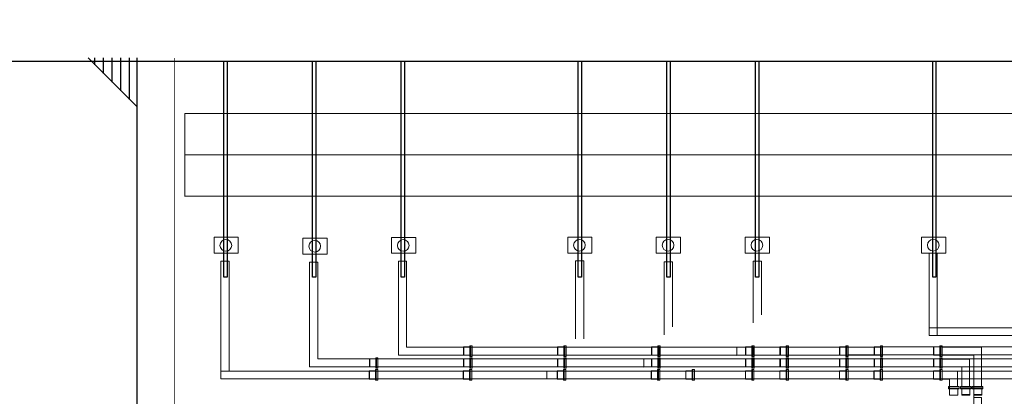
# Model space of a CAD drawing. Extents: x -7650383 to 4934791, y -137560 to 1826789.
# Tile 101 of 256: x 2052110 to 2096563, y 64814 to 81844. Entities that reach past the tile are written whole.
import ezdxf

# ---------------------------------------------------------------- set-up
doc = ezdxf.new("R2010")
doc.units = 0
doc.header["$LTSCALE"] = 800
doc.header["$MEASUREMENT"] = 0
doc.linetypes.add('CENTRE', pattern=[1.5, 0.75, -0.25, 0.25, -0.25])
doc.linetypes.add('CONTINOUS', pattern=[0])
doc.layers.get('0').update_dxf_attribs({"linetype": 'CONTINUOUS'})
doc.layers.add('KEY PLAN', color=251, linetype='CONTINUOUS')
doc.styles.add('RS', font='romans.shx')
doc.linetypes.add('FENCELINE2', pattern='A,0.25,-0.1,[132,ltypeshp.shx,S=0.1,R=0,X=-0.1,Y=0],-0.1,1', length=1.45)

# ---------------------------------------------------------------- blocks, each defined once
blk = doc.blocks.new('GIS_BLD1')
at = {"linetype": 'CONTINOUS', "lineweight": 15}
for p, q in [((3.953, 4.053), (5.736, 4.053)), ((5.736, 2.27), (5.736, 4.053)), ((3.953, 3.696), (5.379, 3.696)), ((5.379, 2.27), (5.379, 3.696)), ((3.953, 3.513), (5.196, 3.513)), ((3.953, 3.156), (4.839, 3.156)), ((4.839, 2.27), (4.839, 3.156)), ((5.196, 2.27), (5.196, 3.513)), ((3.953, 2.965), (4.648, 2.965)), ((4.648, 2.965), (4.648, 2.27)), ((3.953, 2.608), (4.291, 2.608)), ((4.291, 2.608), (4.291, 2.206))]:
    blk.add_line(p, q, dxfattribs=at)
for centre in [(-28.384, 8.656), (-20.373, 8.65), (-12.418, 8.661), (-8.418, 8.661), (-4.407, 8.661), (3.554, 8.661), (-24.37, 8.615)]:
    blk.add_circle(centre, 0.264, dxfattribs=at)
at = {"layer": 'KEY PLAN', "linetype": 'CONTINOUS', "lineweight": 15}
for points in [[(-28.916, 9.021), (-27.823, 9.021), (-27.823, 8.3), (-28.916, 8.3)], [(-24.902, 8.98), (-23.809, 8.98), (-23.809, 8.259), (-24.902, 8.259)], [(-20.905, 9.016), (-19.812, 9.016), (-19.812, 8.295), (-20.905, 8.295)], [(-12.95, 9.026), (-11.858, 9.026), (-11.858, 8.305), (-12.95, 8.305)], [(-8.95, 9.026), (-7.858, 9.026), (-7.858, 8.305), (-8.95, 8.305)], [(-4.939, 9.026), (-3.846, 9.026), (-3.846, 8.305), (-4.939, 8.305)], [(3.022, 9.026), (4.115, 9.026), (4.115, 8.305), (3.022, 8.305)], [(3.375, 8.3), (3.375, 4.573), (3.733, 4.573), (3.733, 8.3)]]:
    blk.add_lwpolyline(points, close=True, dxfattribs=at)
for points in [[(-28.603, 2.973), (-28.603, 7.94), (-28.231, 7.94), (-28.231, 2.973)], [(-24.603, 3.156), (-24.603, 7.899), (-24.231, 7.899), (-24.231, 3.521)], [(-20.592, 3.688), (-20.592, 7.935), (-20.22, 7.935), (-20.22, 4.053)], [(-12.59, 4.432), (-12.59, 7.95), (-12.218, 7.95), (-12.218, 4.432)], [(-8.59, 4.614), (-8.59, 7.909), (-8.218, 7.909), (-8.218, 4.979)], [(-4.579, 5.146), (-4.579, 7.945), (-4.207, 7.945), (-4.207, 5.511)]]:
    blk.add_lwpolyline(points, dxfattribs=at)
at = {"layer": 'KEY PLAN', "lineweight": 0}
for points in [[(10.985, 4.573), (10.985, 4.93), (3.375, 4.93), (3.375, 4.573), (10.985, 4.573)], [(-17.269, 3.688), (-17.269, 4.053), (-20.22, 4.053)], [(-17.658, 4.021), (-17.658, 3.703), (-17.642, 3.696), (-17.642, 4.069), (-17.658, 4.061), (-17.658, 4.021)], [(-17.642, 4.037), (-17.642, 3.696), (-17.373, 3.696), (-17.373, 4.069), (-17.642, 4.069), (-17.642, 4.037)], [(-17.373, 4.084), (-17.373, 3.632), (-17.333, 3.632), (-17.333, 4.116), (-17.373, 4.116), (-17.373, 4.084)], [(-17.269, 3.632), (-17.269, 4.116), (-17.333, 4.116), (-17.333, 3.632), (-17.269, 3.632)], [(-13.023, 3.688), (-13.023, 4.053), (-17.277, 4.053), (-17.277, 3.688), (-13.023, 3.688)], [(-13.412, 4.021), (-13.412, 3.703), (-13.396, 3.696), (-13.396, 4.069), (-13.412, 4.061), (-13.412, 4.021)], [(-13.396, 4.037), (-13.396, 3.696), (-13.126, 3.696), (-13.126, 4.069), (-13.396, 4.069), (-13.396, 4.037)], [(-13.126, 4.084), (-13.126, 3.632), (-13.087, 3.632), (-13.087, 4.116), (-13.126, 4.116), (-13.126, 4.084)], [(-13.023, 3.632), (-13.023, 4.116), (-13.087, 4.116), (-13.087, 3.632), (-13.023, 3.632)], [(-8.777, 3.688), (-8.777, 4.053), (-13.031, 4.053), (-13.031, 3.688), (-8.777, 3.688)], [(-9.166, 4.021), (-9.166, 3.703), (-9.15, 3.696), (-9.15, 4.069), (-9.166, 4.061), (-9.166, 4.021)], [(-9.15, 4.037), (-9.15, 3.696), (-8.88, 3.696), (-8.88, 4.069), (-9.15, 4.069), (-9.15, 4.037)], [(-8.88, 4.084), (-8.88, 3.632), (-8.841, 3.632), (-8.841, 4.116), (-8.88, 4.116), (-8.88, 4.084)], [(-8.777, 3.632), (-8.777, 4.116), (-8.841, 4.116), (-8.841, 3.632), (-8.777, 3.632)], [(-4.531, 3.688), (-4.531, 4.053), (-8.785, 4.053), (-8.785, 3.688), (-4.531, 3.688)], [(-5.312, 3.68), (-5.312, 4.045), (-2.984, 4.053), (-2.984, 3.688), (-5.312, 3.68)], [(-4.92, 4.021), (-4.92, 3.703), (-4.904, 3.696), (-4.904, 4.069), (-4.92, 4.061), (-4.92, 4.021)], [(-4.904, 4.037), (-4.904, 3.696), (-4.634, 3.696), (-4.634, 4.069), (-4.904, 4.069), (-4.904, 4.037)], [(-4.634, 4.084), (-4.634, 3.632), (-4.595, 3.632), (-4.595, 4.116), (-4.634, 4.116), (-4.634, 4.084)], [(-4.531, 3.632), (-4.531, 4.116), (-4.595, 4.116), (-4.595, 3.632), (-4.531, 3.632)], [(-0.285, 3.688), (-0.285, 4.053), (-4.539, 4.053), (-4.539, 3.688), (-0.285, 3.688)], [(-3.365, 4.021), (-3.365, 3.703), (-3.349, 3.696), (-3.349, 4.069), (-3.365, 4.061), (-3.365, 4.021)], [(-3.349, 4.037), (-3.349, 3.696), (-3.079, 3.696), (-3.079, 4.069), (-3.349, 4.069), (-3.349, 4.037)], [(-2.976, 3.688), (-2.976, 4.053), (-3.21, 4.053)], [(-3.079, 4.084), (-3.079, 3.632), (-3.039, 3.632), (-3.039, 4.116), (-3.079, 4.116), (-3.079, 4.084)], [(-2.976, 3.632), (-2.976, 4.116), (-3.039, 4.116), (-3.039, 3.632), (-2.976, 3.632)], [(1.27, 3.688), (1.27, 4.053), (-2.984, 4.053), (-2.984, 3.688), (1.27, 3.688)], [(-0.674, 4.021), (-0.674, 3.703), (-0.658, 3.696), (-0.658, 4.069), (-0.674, 4.061), (-0.674, 4.021)], [(-0.658, 4.037), (-0.658, 3.696), (-0.388, 3.696), (-0.388, 4.069), (-0.658, 4.069), (-0.658, 4.037)], [(-0.388, 4.084), (-0.388, 3.632), (-0.349, 3.632), (-0.349, 4.116), (-0.388, 4.116), (-0.388, 4.084)], [(-0.285, 3.632), (-0.285, 4.116), (-0.349, 4.116), (-0.349, 3.632), (-0.285, 3.632)], [(3.961, 3.696), (3.961, 4.053), (-0.293, 4.061), (-0.293, 3.703), (5.096, 3.703)], [(0.881, 4.021), (0.881, 3.703), (0.897, 3.696), (0.897, 4.069), (0.881, 4.061), (0.881, 4.021)], [(0.897, 4.037), (0.897, 3.696), (1.167, 3.696), (1.167, 4.069), (0.897, 4.069), (0.897, 4.037)], [(1.167, 4.084), (1.167, 3.632), (1.207, 3.632), (1.207, 4.116), (1.167, 4.116), (1.167, 4.084)], [(1.27, 3.632), (1.27, 4.116), (1.207, 4.116), (1.207, 3.632), (1.27, 3.632)], [(8, 3.703), (8, 4.061), (1.262, 4.061), (1.262, 3.703), (8, 3.703)], [(3.572, 4.021), (3.572, 3.703), (3.588, 3.696), (3.588, 4.069), (3.572, 4.061), (3.572, 4.021)], [(3.588, 4.037), (3.588, 3.696), (3.858, 3.696), (3.858, 4.069), (3.588, 4.069), (3.588, 4.037)], [(3.858, 4.084), (3.858, 3.632), (3.897, 3.632), (3.897, 4.116), (3.858, 4.116), (3.858, 4.084)], [(3.961, 3.632), (3.961, 4.116), (3.897, 4.116), (3.897, 3.632), (3.961, 3.632)], [(-21.619, 3.545), (-21.619, 3.1), (-21.579, 3.1), (-21.579, 3.576), (-21.619, 3.576), (-21.619, 3.545)], [(-21.515, 3.1), (-21.515, 3.576), (-21.579, 3.576), (-21.579, 3.1), (-21.515, 3.1)], [(-20.592, 3.688), (-17.269, 3.688)], [(-17.373, 3.545), (-17.373, 3.1), (-17.333, 3.1), (-17.333, 3.576), (-17.373, 3.576), (-17.373, 3.545)], [(-17.269, 3.1), (-17.269, 3.576), (-17.333, 3.576), (-17.333, 3.1), (-17.269, 3.1)], [(-13.126, 3.545), (-13.126, 3.1), (-13.087, 3.1), (-13.087, 3.576), (-13.126, 3.576), (-13.126, 3.545)], [(-13.023, 3.1), (-13.023, 3.576), (-13.087, 3.576), (-13.087, 3.1), (-13.023, 3.1)], [(-8.88, 3.545), (-8.88, 3.1), (-8.841, 3.1), (-8.841, 3.576), (-8.88, 3.576), (-8.88, 3.545)], [(-8.777, 3.1), (-8.777, 3.576), (-8.841, 3.576), (-8.841, 3.1), (-8.777, 3.1)], [(-4.634, 3.545), (-4.634, 3.1), (-4.595, 3.1), (-4.595, 3.576), (-4.634, 3.576), (-4.634, 3.545)], [(-4.531, 3.1), (-4.531, 3.576), (-4.595, 3.576), (-4.595, 3.1), (-4.531, 3.1)], [(-3.079, 3.545), (-3.079, 3.1), (-3.039, 3.1), (-3.039, 3.576), (-3.079, 3.576), (-3.079, 3.545)], [(-2.976, 3.1), (-2.976, 3.576), (-3.039, 3.576), (-3.039, 3.1), (-2.976, 3.1)], [(-0.388, 3.545), (-0.388, 3.1), (-0.349, 3.1), (-0.349, 3.576), (-0.388, 3.576), (-0.388, 3.545)], [(-0.285, 3.1), (-0.285, 3.576), (-0.349, 3.576), (-0.349, 3.1), (-0.285, 3.1)], [(1.167, 3.545), (1.167, 3.1), (1.207, 3.1), (1.207, 3.576), (1.167, 3.576), (1.167, 3.545)], [(1.27, 3.1), (1.27, 3.576), (1.207, 3.576), (1.207, 3.1), (1.27, 3.1)], [(3.858, 3.545), (3.858, 3.1), (3.897, 3.1), (3.897, 3.576), (3.858, 3.576), (3.858, 3.545)], [(3.961, 3.1), (3.961, 3.576), (3.897, 3.576), (3.897, 3.1), (3.961, 3.1)], [(-24.603, 3.156), (-21.515, 3.156)], [(-21.515, 3.156), (-21.515, 3.521), (-24.231, 3.521)], [(-21.904, 3.489), (-21.904, 3.156), (-21.888, 3.156), (-21.888, 3.521), (-21.904, 3.521), (-21.904, 3.489)], [(-21.888, 3.489), (-21.888, 3.156), (-21.619, 3.156), (-21.619, 3.521), (-21.888, 3.521), (-21.888, 3.489)], [(-17.269, 3.156), (-17.269, 3.521), (-21.523, 3.521), (-21.523, 3.156), (-17.269, 3.156)], [(-17.658, 3.489), (-17.658, 3.156), (-17.642, 3.156), (-17.642, 3.521), (-17.658, 3.521), (-17.658, 3.489)], [(-17.642, 3.489), (-17.642, 3.156), (-17.373, 3.156), (-17.373, 3.521), (-17.642, 3.521), (-17.642, 3.489)], [(-13.023, 3.156), (-13.023, 3.521), (-17.277, 3.521), (-17.277, 3.156), (-13.023, 3.156)], [(-13.412, 3.489), (-13.412, 3.156), (-13.396, 3.156), (-13.396, 3.521), (-13.412, 3.521), (-13.412, 3.489)], [(-13.396, 3.489), (-13.396, 3.156), (-13.126, 3.156), (-13.126, 3.521), (-13.396, 3.521), (-13.396, 3.489)], [(-8.777, 3.156), (-8.777, 3.521), (-13.031, 3.521), (-13.031, 3.156), (-8.777, 3.156)], [(-9.515, 3.149), (-9.515, 3.514), (-2.984, 3.521), (-2.984, 3.156), (-9.515, 3.149)], [(-9.166, 3.489), (-9.166, 3.156), (-9.15, 3.156), (-9.15, 3.521), (-9.166, 3.521), (-9.166, 3.489)], [(-9.15, 3.489), (-9.15, 3.156), (-8.88, 3.156), (-8.88, 3.521), (-9.15, 3.521), (-9.15, 3.489)], [(-4.531, 3.156), (-4.531, 3.521), (-8.785, 3.521), (-8.785, 3.156), (-4.531, 3.156)], [(-4.92, 3.489), (-4.92, 3.156), (-4.904, 3.156), (-4.904, 3.521), (-4.92, 3.521), (-4.92, 3.489)], [(-4.904, 3.489), (-4.904, 3.156), (-4.634, 3.156), (-4.634, 3.521), (-4.904, 3.521), (-4.904, 3.489)], [(-0.285, 3.156), (-0.285, 3.521), (-4.539, 3.521), (-4.539, 3.156), (-0.285, 3.156)], [(-3.365, 3.489), (-3.365, 3.156), (-3.349, 3.156), (-3.349, 3.521), (-3.365, 3.521), (-3.365, 3.489)], [(-3.349, 3.489), (-3.349, 3.156), (-3.079, 3.156), (-3.079, 3.521), (-3.349, 3.521), (-3.349, 3.489)], [(1.27, 3.156), (1.27, 3.521), (-2.984, 3.521), (-2.984, 3.156), (1.27, 3.156)], [(-0.674, 3.489), (-0.674, 3.156), (-0.658, 3.156), (-0.658, 3.521), (-0.674, 3.521), (-0.674, 3.489)], [(-0.658, 3.489), (-0.658, 3.156), (-0.388, 3.156), (-0.388, 3.521), (-0.658, 3.521), (-0.658, 3.489)], [(3.961, 3.156), (3.961, 3.521), (-0.293, 3.521), (-0.293, 3.156), (3.961, 3.156)], [(0.881, 3.489), (0.881, 3.156), (0.897, 3.156), (0.897, 3.521), (0.881, 3.521), (0.881, 3.489)], [(0.897, 3.489), (0.897, 3.156), (1.167, 3.156), (1.167, 3.521), (0.897, 3.521), (0.897, 3.489)], [(8, 3.164), (8, 3.521), (1.262, 3.521), (1.262, 3.164), (8, 3.164)], [(3.572, 3.489), (3.572, 3.156), (3.588, 3.156), (3.588, 3.521), (3.572, 3.521), (3.572, 3.489)], [(3.588, 3.489), (3.588, 3.156), (3.858, 3.156), (3.858, 3.521), (3.588, 3.521), (3.588, 3.489)], [(-21.523, 2.616), (-21.523, 2.973), (-28.603, 2.973), (-28.603, 2.616), (-21.523, 2.616)], [(-21.912, 2.95), (-21.912, 2.616), (-21.904, 2.608), (-21.904, 2.981), (-21.912, 2.973), (-21.912, 2.95)], [(-21.904, 2.95), (-21.904, 2.608), (-21.626, 2.608), (-21.626, 2.981), (-21.904, 2.981), (-21.904, 2.95)], [(-21.626, 2.997), (-21.626, 2.553), (-21.595, 2.553), (-21.595, 3.045), (-21.626, 3.045), (-21.626, 2.997)], [(-21.523, 2.553), (-21.523, 3.045), (-21.595, 3.045), (-21.595, 2.553), (-21.523, 2.553)], [(-17.277, 2.616), (-17.277, 2.973), (-21.523, 2.973), (-21.523, 2.616), (-17.277, 2.616)], [(-17.666, 2.95), (-17.666, 2.616), (-17.658, 2.608), (-17.658, 2.981), (-17.666, 2.973), (-17.666, 2.95)], [(-17.658, 2.95), (-17.658, 2.608), (-17.38, 2.608), (-17.38, 2.981), (-17.658, 2.981), (-17.658, 2.95)], [(-17.38, 2.997), (-17.38, 2.553), (-17.349, 2.553), (-17.349, 3.045), (-17.38, 3.045), (-17.38, 2.997)], [(-17.277, 2.553), (-17.277, 3.045), (-17.349, 3.045), (-17.349, 2.553), (-17.277, 2.553)], [(-13.031, 2.616), (-13.031, 2.973), (-17.277, 2.973), (-17.277, 2.616), (-13.031, 2.616)], [(-7.23, 2.616), (-7.23, 2.973), (-13.884, 2.973), (-13.884, 2.616), (-7.23, 2.616)], [(-13.42, 2.95), (-13.42, 2.616), (-13.412, 2.608), (-13.412, 2.981), (-13.42, 2.973), (-13.42, 2.95)], [(-13.412, 2.95), (-13.412, 2.608), (-13.134, 2.608), (-13.134, 2.981), (-13.412, 2.981), (-13.412, 2.95)], [(-13.134, 2.997), (-13.134, 2.553), (-13.103, 2.553), (-13.103, 3.045), (-13.134, 3.045), (-13.134, 2.997)], [(-13.031, 2.553), (-13.031, 3.045), (-13.103, 3.045), (-13.103, 2.553), (-13.031, 2.553)], [(-8.785, 2.616), (-8.785, 2.973), (-13.031, 2.973), (-13.031, 2.616), (-8.785, 2.616)], [(-9.174, 2.95), (-9.174, 2.616), (-9.166, 2.608), (-9.166, 2.981), (-9.174, 2.973), (-9.174, 2.95)], [(-9.166, 2.95), (-9.166, 2.608), (-8.888, 2.608), (-8.888, 2.981), (-9.166, 2.981), (-9.166, 2.95)], [(-8.888, 2.997), (-8.888, 2.553), (-8.857, 2.553), (-8.857, 3.045), (-8.888, 3.045), (-8.888, 2.997)], [(-8.785, 2.553), (-8.785, 3.045), (-8.857, 3.045), (-8.857, 2.553), (-8.785, 2.553)], [(-4.539, 2.616), (-4.539, 2.973), (-8.785, 2.973), (-8.785, 2.616), (-4.539, 2.616)], [(-7.619, 2.95), (-7.619, 2.616), (-7.611, 2.608), (-7.611, 2.981), (-7.619, 2.973), (-7.619, 2.95)], [(-7.611, 2.95), (-7.611, 2.608), (-7.333, 2.608), (-7.333, 2.981), (-7.611, 2.981), (-7.611, 2.95)], [(-7.333, 2.997), (-7.333, 2.553), (-7.301, 2.553), (-7.301, 3.045), (-7.333, 3.045), (-7.333, 2.997)], [(-7.23, 2.553), (-7.23, 3.045), (-7.301, 3.045), (-7.301, 2.553), (-7.23, 2.553)], [(-2.984, 2.616), (-2.984, 2.973), (-7.23, 2.973), (-7.23, 2.616), (-2.984, 2.616)], [(-4.928, 2.95), (-4.928, 2.616), (-4.92, 2.608), (-4.92, 2.981), (-4.928, 2.973), (-4.928, 2.95)], [(-4.92, 2.95), (-4.92, 2.608), (-4.642, 2.608), (-4.642, 2.981), (-4.92, 2.981), (-4.92, 2.95)], [(-4.642, 2.997), (-4.642, 2.553), (-4.611, 2.553), (-4.611, 3.045), (-4.642, 3.045), (-4.642, 2.997)], [(-4.539, 2.553), (-4.539, 3.045), (-4.611, 3.045), (-4.611, 2.553), (-4.539, 2.553)], [(-0.293, 2.616), (-0.293, 2.973), (-4.539, 2.973), (-4.539, 2.616), (-0.293, 2.616)], [(-3.373, 2.95), (-3.373, 2.616), (-3.365, 2.608), (-3.365, 2.981), (-3.373, 2.973), (-3.373, 2.95)], [(-3.365, 2.95), (-3.365, 2.608), (-3.087, 2.608), (-3.087, 2.981), (-3.365, 2.981), (-3.365, 2.95)], [(-3.087, 2.997), (-3.087, 2.553), (-3.055, 2.553), (-3.055, 3.045), (-3.087, 3.045), (-3.087, 2.997)], [(-2.984, 2.553), (-2.984, 3.045), (-3.055, 3.045), (-3.055, 2.553), (-2.984, 2.553)], [(1.262, 2.616), (1.262, 2.973), (-2.984, 2.973), (-2.984, 2.616), (1.262, 2.616)], [(-0.682, 2.95), (-0.682, 2.616), (-0.674, 2.608), (-0.674, 2.981), (-0.682, 2.973), (-0.682, 2.95)], [(-0.674, 2.95), (-0.674, 2.608), (-0.396, 2.608), (-0.396, 2.981), (-0.674, 2.981), (-0.674, 2.95)], [(-0.396, 2.997), (-0.396, 2.553), (-0.365, 2.553), (-0.365, 3.045), (-0.396, 3.045), (-0.396, 2.997)], [(-0.293, 2.553), (-0.293, 3.045), (-0.365, 3.045), (-0.365, 2.553), (-0.293, 2.553)], [(3.953, 2.616), (3.953, 2.973), (-0.293, 2.973), (-0.293, 2.616), (3.953, 2.616)], [(0.874, 2.95), (0.874, 2.616), (0.881, 2.608), (0.881, 2.981), (0.874, 2.973), (0.874, 2.95)], [(0.881, 2.95), (0.881, 2.608), (1.159, 2.608), (1.159, 2.981), (0.881, 2.981), (0.881, 2.95)], [(1.159, 2.997), (1.159, 2.553), (1.191, 2.553), (1.191, 3.045), (1.159, 3.045), (1.159, 2.997)], [(1.262, 2.553), (1.262, 3.045), (1.191, 3.045), (1.191, 2.553), (1.262, 2.553)], [(8, 2.616), (8, 2.973), (1.262, 2.973), (1.262, 2.616), (8, 2.616)], [(3.564, 2.95), (3.564, 2.616), (3.572, 2.608), (3.572, 2.981), (3.564, 2.973), (3.564, 2.95)], [(3.572, 2.95), (3.572, 2.608), (3.85, 2.608), (3.85, 2.981), (3.572, 2.981), (3.572, 2.95)], [(3.85, 2.997), (3.85, 2.553), (3.881, 2.553), (3.881, 3.045), (3.85, 3.045), (3.85, 2.997)], [(3.953, 2.553), (3.953, 3.045), (3.881, 3.045), (3.881, 2.553), (3.953, 2.553)], [(5.379, 1.778), (5.736, 1.778), (5.744, -2.476), (5.387, -2.476), (5.387, 2.913)], [(4.236, 2.27), (4.728, 2.27), (4.728, 2.198), (4.236, 2.198), (4.236, 2.27)], [(4.783, 2.278), (5.26, 2.278), (5.26, 2.214), (4.783, 2.214), (4.783, 2.278)], [(5.315, 2.278), (5.799, 2.278), (5.799, 2.214), (5.315, 2.214), (5.315, 2.278)], [(4.68, 2.167), (4.236, 2.167), (4.236, 2.198), (4.728, 2.198), (4.728, 2.167), (4.68, 2.167)], [(4.633, 1.889), (4.291, 1.889), (4.291, 2.167), (4.664, 2.167), (4.664, 1.889), (4.633, 1.889)], [(4.633, 1.881), (4.299, 1.881), (4.291, 1.889), (4.664, 1.889), (4.656, 1.881), (4.633, 1.881)], [(5.228, 2.175), (4.783, 2.175), (4.783, 2.214), (5.26, 2.214), (5.26, 2.175), (5.228, 2.175)], [(5.172, 1.905), (4.839, 1.905), (4.839, 2.175), (5.204, 2.175), (5.204, 1.905), (5.172, 1.905)], [(5.172, 1.889), (4.839, 1.889), (4.839, 1.905), (5.204, 1.905), (5.204, 1.889), (5.172, 1.889)], [(5.767, 2.175), (5.315, 2.175), (5.315, 2.214), (5.799, 2.214), (5.799, 2.175), (5.767, 2.175)], [(5.72, 1.905), (5.379, 1.905), (5.379, 2.175), (5.752, 2.175), (5.752, 1.905), (5.72, 1.905)], [(5.704, 1.889), (5.387, 1.889), (5.379, 1.905), (5.752, 1.905), (5.744, 1.889), (5.704, 1.889)]]:
    blk.add_lwpolyline(points, dxfattribs=at)

msp = doc.modelspace()

# ---------------------------------------------------------------- linework, layer by layer
at = {"layer": 'KEY PLAN', "linetype": 'Continuous', "lineweight": 30}
for p, q in [((2055195.5, 80115.9), (2057408, 77903.3)), ((2055506.9, 79804.4), (2055506.9, 80115.9)), ((2055897.6, 79413.8), (2055897.6, 80115.9)), ((2056288.2, 79023.1), (2056288.2, 80115.9)), ((2056678.8, 78632.5), (2056678.8, 80115.9)), ((2057069.4, 78241.9), (2057069.4, 80115.9)), ((2057408, -7402.7), (2057408, 80115.9)), ((2057408, 77903.3), (2057408, 80115.9))]:
    msp.add_line(p, q, dxfattribs=at)
at = {"layer": 'KEY PLAN'}
msp.add_line((1958633.5, 79969.3, 0), (2201338.6, 79969.3, 0), dxfattribs=at)
at = {"layer": 'KEY PLAN', "linetype": 'CONTINOUS', "lineweight": 15}
for p, q in [((2059566.7, 77607.3, 0), (2160658, 77607.3, 0)), ((2059566.7, 77605.7, 0), (2059566.7, 73855.7, 0)), ((2059566.7, 73857.3, 0), (2115859.9, 73857.3, 0))]:
    msp.add_line(p, q, dxfattribs=at)
at = {"layer": 'KEY PLAN', "linetype": 'CENTRE', "lineweight": 15, "ltscale": 10000}
msp.add_line((2059566.7, 75732.3, 0), (2172908, 75732.3, 0), dxfattribs=at)
at = {"layer": 'KEY PLAN', "linetype": 'FENCELINE2', "ltscale": 1500, "const_width": 25, "elevation": 0}
msp.add_lwpolyline([(2059091.4, 80115.9), (2059091.4, 35031.9), (2074085.2, 35031.9)], dxfattribs=at)
at = {"layer": 'KEY PLAN', "elevation": 0}
for points in [[(2061329, 79969.3), (2061476, 79969.3), (2061476, 70202.6), (2061329, 70202.6)], [(2065329, 79969.3), (2065476, 79969.3), (2065476, 70202.6), (2065329, 70202.6)], [(2069329, 79969.3), (2069476, 79969.3), (2069476, 70202.6), (2069329, 70202.6)], [(2077329, 79969.3), (2077476, 79969.3), (2077476, 70202.6), (2077329, 70202.6)], [(2081329, 79969.3), (2081476, 79969.3), (2081476, 70202.6), (2081329, 70202.6)], [(2085329, 79969.3), (2085476, 79969.3), (2085476, 70202.6), (2085329, 70202.6)], [(2093329, 79969.3), (2093476, 79969.3), (2093476, 70202.6), (2093329, 70202.6)]]:
    msp.add_lwpolyline(points, close=True, dxfattribs=at)

# ---------------------------------------------------------------- block references
at = {"layer": 'KEY PLAN', "linetype": 'CONTINOUS', "lineweight": 15, "xscale": 1000, "yscale": 1000, "zscale": 1000}
msp.add_blockref('GIS_BLD1', (2089800.8, 62984.8, 0), dxfattribs=at)

# ---------------------------------------------------------------- texts
at = {"color": 3, "insert": (2064417.6, 13589), "char_height": 700, "width": 8566.689, "attachment_point": 1, "rotation": 90, "style": 'RS'}
msp.add_mtext('\\pi466.68;{\\C256;CENTRAL LUBE \\P\\pi916.68;OIL BUILDING}', dxfattribs=at)

doc.saveas('drawing.dxf')
